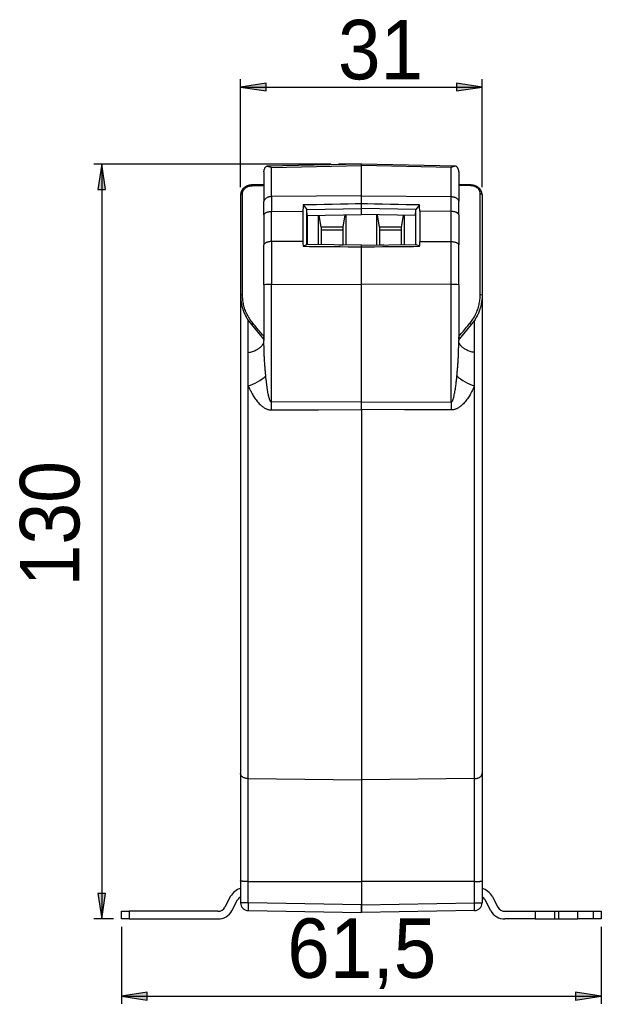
# Model space of a CAD drawing. Extents: x 81 to 182, y -154 to -33.
# Tile 6 of 9: x 81 to 123, y -106 to -35. Entities that reach past the tile are written whole.
import ezdxf

# ---------------------------------------------------------------- set-up
doc = ezdxf.new("R2010")
doc.units = 0
doc.layers.add('CAPA_1', color=7, linetype='CONTINUOUS')

# ---------------------------------------------------------------- blocks, each defined once
blk = doc.blocks.new('*U57')
at = {"layer": 'CAPA_1', "color": 7}
blk.add_solid([(87.111, -47.156), (86.824, -47.156), (87.111, -45.306)], dxfattribs=at)
at = {"layer": 'CAPA_1', "color": 7, "extrusion": (0, 0, -1)}
blk.add_solid([(-87.111, -47.156), (-87.111, -45.306), (-87.399, -47.156)], dxfattribs=at)
blk = doc.blocks.new('*U58')
at = {"layer": 'CAPA_1', "color": 7, "extrusion": (0, 0, -1)}
for points in [[(-87.111, -100.119), (-86.824, -98.269), (-87.111, -98.269)], [(-87.111, -100.119), (-87.111, -98.269), (-87.399, -98.269)]]:
    blk.add_solid(points, dxfattribs=at)
blk = doc.blocks.new('*U73')
at = {"layer": 'CAPA_1', "color": 7}
blk.add_solid([(99.061, -39.988), (97.194, -39.703), (99.061, -39.419)], dxfattribs=at)
blk = doc.blocks.new('BLOCK_46')
at = {"layer": 'CAPA_1'}
blk.add_lwpolyline([(97.194, -39.703), (99.061, -39.988), (99.061, -39.419), (97.194, -39.703)], dxfattribs=at)
at = {"layer": 'CAPA_1', "color": 7}
blk.add_blockref('*U73', (0, 0), dxfattribs=at)
blk = doc.blocks.new('*U74')
at = {"layer": 'CAPA_1', "color": 7}
blk.add_solid([(112.857, -39.988), (112.857, -39.419), (114.724, -39.703)], dxfattribs=at)
blk = doc.blocks.new('BLOCK_47')
at = {"layer": 'CAPA_1'}
blk.add_lwpolyline([(114.724, -39.703), (112.857, -39.419), (112.857, -39.988), (114.724, -39.703)], dxfattribs=at)
at = {"layer": 'CAPA_1', "color": 7}
blk.add_blockref('*U74', (0, 0), dxfattribs=at)
blk = doc.blocks.new('BLOCK_48')
at = {"layer": 'CAPA_1'}
blk.add_lwpolyline([(97.194, -46.967), (97.194, -39.143)], dxfattribs=at)
blk = doc.blocks.new('BLOCK_49')
at = {"layer": 'CAPA_1'}
blk.add_lwpolyline([(114.724, -46.967), (114.724, -39.143)], dxfattribs=at)
blk = doc.blocks.new('BLOCK_50')
at = {"layer": 'CAPA_1'}
blk.add_lwpolyline([(97.194, -39.703), (114.724, -39.703)], dxfattribs=at)
blk = doc.blocks.new('BLOCK_51')
at = {"layer": 'CAPA_1', "color": 7, "insert": (104.262, -39.208), "char_height": 4.318, "attachment_point": 7}
blk.add_mtext('\\fArial|b0|i0|c0|p34;\\W0.92158;31', dxfattribs=at)
blk = doc.blocks.new('*U75')
at = {"layer": 'CAPA_1', "color": 7}
blk.add_solid([(90.409, -106.006), (88.542, -105.721), (90.409, -105.436)], dxfattribs=at)
blk = doc.blocks.new('BLOCK_52')
at = {"layer": 'CAPA_1'}
blk.add_lwpolyline([(88.542, -105.721), (90.409, -106.006), (90.409, -105.436), (88.542, -105.721)], dxfattribs=at)
at = {"layer": 'CAPA_1', "color": 7}
blk.add_blockref('*U75', (0, 0), dxfattribs=at)
blk = doc.blocks.new('*U76')
at = {"layer": 'CAPA_1', "color": 7}
blk.add_solid([(121.51, -106.006), (121.51, -105.436), (123.376, -105.721)], dxfattribs=at)
blk = doc.blocks.new('BLOCK_53')
at = {"layer": 'CAPA_1'}
blk.add_lwpolyline([(123.376, -105.721), (121.51, -105.436), (121.51, -106.006), (123.376, -105.721)], dxfattribs=at)
at = {"layer": 'CAPA_1', "color": 7}
blk.add_blockref('*U76', (0, 0), dxfattribs=at)
blk = doc.blocks.new('BLOCK_54')
at = {"layer": 'CAPA_1'}
blk.add_lwpolyline([(88.542, -100.679), (88.542, -106.282)], dxfattribs=at)
blk = doc.blocks.new('BLOCK_55')
at = {"layer": 'CAPA_1'}
blk.add_lwpolyline([(123.376, -100.679), (123.376, -106.282)], dxfattribs=at)
blk = doc.blocks.new('BLOCK_56')
at = {"layer": 'CAPA_1'}
blk.add_lwpolyline([(88.542, -105.721), (123.376, -105.721)], dxfattribs=at)
blk = doc.blocks.new('BLOCK_57')
at = {"layer": 'CAPA_1', "color": 7, "insert": (100.582, -105.197), "char_height": 4.318, "attachment_point": 7}
blk.add_mtext('\\fArial|b0|i0|c0|p34;\\W0.92158;61,5', dxfattribs=at)

msp = doc.modelspace()

# ---------------------------------------------------------------- linework, layer by layer
at = {"layer": 'CAPA_1'}
for points in [[(103.741, -45.306), (86.546, -45.306)], [(87.111, -45.306), (86.824, -47.156), (87.399, -47.156), (87.111, -45.306)], [(87.111, -45.306), (87.111, -100.119)], [(105.959, -45.306), (104.307, -45.306)], [(87.111, -100.119), (87.399, -98.269), (86.824, -98.269), (87.111, -100.119)], [(87.976, -100.119), (86.546, -100.119)]]:
    msp.add_lwpolyline(points, dxfattribs=at)
at = {"layer": 'CAPA_1', "color": 7}
for points in [[(105.959, -45.306), (99.115, -45.453)], [(99.446, -45.553), (105.959, -45.413)], [(99.446, -47.664), (99.446, -45.553)], [(112.803, -45.453), (105.959, -45.306)], [(105.959, -45.413), (105.959, -45.306)], [(105.959, -47.604), (105.959, -45.413)], [(112.472, -45.553), (105.959, -45.413)], [(112.472, -47.664), (112.472, -45.553)], [(98.89, -45.851), (98.89, -48.008)], [(113.028, -45.851), (113.028, -48.008)], [(98.89, -46.797), (98.027, -46.815)], [(98.027, -46.867), (98.31, -46.861), (98.89, -46.849)], [(113.891, -46.815), (113.028, -46.797)], [(113.891, -46.867), (113.608, -46.861), (113.028, -46.849)], [(97.333, -47.444), (97.308, -47.445), (97.285, -47.449), (97.263, -47.456), (97.243, -47.464), (97.226, -47.474), (97.212, -47.486), (97.202, -47.499), (97.196, -47.513), (97.194, -47.528)], [(97.194, -47.528), (97.194, -54.81)], [(97.333, -54.785), (97.333, -47.444)], [(99.446, -47.664), (99.397, -47.665), (99.349, -47.67), (99.301, -47.677), (99.255, -47.686), (99.21, -47.698), (99.167, -47.712), (99.127, -47.728), (99.088, -47.746), (99.053, -47.767), (99.02, -47.789), (98.99, -47.813), (98.965, -47.838), (98.942, -47.864), (98.924, -47.892), (98.909, -47.92), (98.899, -47.949), (98.892, -47.979), (98.89, -48.008)], [(105.959, -47.604), (99.446, -47.664)], [(105.959, -48.181), (105.959, -47.604)], [(105.959, -47.604), (112.472, -47.664)], [(112.472, -47.664), (112.521, -47.665), (112.569, -47.67), (112.617, -47.677), (112.663, -47.686), (112.708, -47.698), (112.751, -47.712), (112.792, -47.728), (112.83, -47.746), (112.866, -47.767), (112.899, -47.789), (112.928, -47.813), (112.954, -47.838), (112.976, -47.864), (112.995, -47.892), (113.009, -47.92), (113.019, -47.949), (113.026, -47.979), (113.028, -48.008)], [(114.586, -54.785), (114.586, -47.444)], [(114.586, -47.444), (114.61, -47.445), (114.633, -47.449), (114.655, -47.456), (114.675, -47.464), (114.692, -47.474), (114.706, -47.486), (114.716, -47.499), (114.722, -47.513), (114.724, -47.528)], [(114.724, -47.528), (114.724, -54.81)], [(98.89, -48.982), (98.89, -48.008)], [(101.745, -48.268), (102.008, -48.603)], [(102.006, -51.142), (102.008, -48.603)], [(102.008, -48.603), (105.959, -48.515)], [(102.027, -49.045), (102.008, -48.603)], [(105.959, -48.515), (105.959, -48.181)], [(105.959, -48.957), (105.959, -48.515)], [(109.91, -48.603), (105.959, -48.515)], [(109.892, -49.045), (109.91, -48.603)], [(110.173, -48.268), (109.91, -48.603)], [(109.912, -51.142), (109.91, -48.603)], [(113.028, -48.982), (113.028, -48.008)], [(98.89, -48.982), (98.892, -48.961), (98.899, -48.941), (98.909, -48.921), (98.924, -48.902), (98.942, -48.883), (98.965, -48.865), (98.99, -48.847), (99.02, -48.831), (99.053, -48.816), (99.088, -48.802), (99.127, -48.789), (99.167, -48.778), (99.21, -48.768), (99.255, -48.76), (99.301, -48.754), (99.349, -48.749), (99.397, -48.746), (99.446, -48.745)], [(98.89, -48.982), (98.89, -51.165)], [(99.446, -48.745), (101.72, -48.724)], [(99.446, -50.928), (99.446, -48.745)], [(101.72, -48.724), (101.719, -50.919)], [(102.027, -49.045), (102.025, -51.142)], [(102.027, -49.045), (105.959, -48.957)], [(102.849, -51.149), (102.849, -49.026)], [(103.047, -49.876), (102.896, -49.025)], [(104.63, -49.876), (104.789, -48.983)], [(104.828, -48.982), (104.828, -51.167)], [(109.892, -49.045), (105.959, -48.957)], [(107.09, -51.167), (107.09, -48.982)], [(107.288, -49.876), (107.129, -48.983)], [(108.872, -49.876), (109.023, -49.025)], [(109.069, -49.026), (109.069, -51.149)], [(109.892, -49.045), (109.893, -51.142)], [(110.198, -48.724), (110.2, -50.919)], [(112.472, -48.745), (110.198, -48.724)], [(112.472, -50.928), (112.472, -48.745)], [(113.028, -48.982), (113.026, -48.961), (113.019, -48.941), (113.009, -48.921), (112.995, -48.902), (112.976, -48.883), (112.954, -48.865), (112.928, -48.847), (112.899, -48.831), (112.866, -48.816), (112.83, -48.802), (112.792, -48.789), (112.751, -48.778), (112.708, -48.768), (112.663, -48.76), (112.617, -48.754), (112.569, -48.749), (112.521, -48.746), (112.472, -48.745)], [(113.028, -48.982), (113.028, -51.165)], [(103.047, -49.876), (103.047, -51.151)], [(104.63, -49.876), (103.047, -49.876)], [(104.63, -51.162), (104.63, -49.876)], [(107.288, -49.876), (107.288, -51.162)], [(108.872, -49.876), (107.288, -49.876)], [(108.872, -51.151), (108.872, -49.876)], [(104.63, -50.098), (103.047, -50.098)], [(108.872, -50.098), (107.288, -50.098)], [(99.446, -50.928), (99.397, -50.93), (99.349, -50.933), (99.301, -50.937), (99.255, -50.944), (99.21, -50.952), (99.167, -50.962), (99.127, -50.973), (99.088, -50.985), (99.053, -50.999), (99.02, -51.014), (98.99, -51.031), (98.965, -51.048), (98.942, -51.066), (98.924, -51.085), (98.909, -51.105), (98.899, -51.125), (98.892, -51.145), (98.89, -51.165)], [(98.89, -54.069), (98.89, -51.165)], [(101.719, -50.919), (99.446, -50.928)], [(101.727, -51.27), (102.006, -51.142)], [(105.959, -51.177), (102.006, -51.142)], [(104.322, -51.162), (104.63, -51.162)], [(104.63, -51.162), (104.631, -51.165)], [(105.959, -51.177), (109.912, -51.142)], [(105.959, -51.307), (105.959, -51.177)], [(105.959, -54.012), (105.959, -51.307)], [(107.287, -51.165), (107.288, -51.162)], [(107.288, -51.162), (107.596, -51.162)], [(110.191, -51.27), (109.912, -51.142)], [(110.2, -50.919), (112.472, -50.928)], [(112.472, -50.928), (112.521, -50.93), (112.569, -50.933), (112.617, -50.937), (112.663, -50.944), (112.708, -50.952), (112.751, -50.962), (112.792, -50.973), (112.83, -50.985), (112.866, -50.999), (112.899, -51.014), (112.928, -51.031), (112.954, -51.048), (112.976, -51.066), (112.995, -51.085), (113.009, -51.105), (113.019, -51.125), (113.026, -51.145), (113.028, -51.165)], [(113.028, -54.069), (113.028, -51.165)], [(98.89, -54.069), (98.89, -58.112)], [(99.446, -54.04), (105.959, -54.012)], [(99.446, -62.594), (99.446, -54.04)], [(105.959, -62.569), (105.959, -54.012)], [(112.472, -54.04), (105.959, -54.012)], [(112.472, -62.594), (112.472, -54.04)], [(113.028, -54.069), (113.028, -58.112)], [(97.194, -54.81), (97.194, -89.563)], [(114.724, -54.81), (114.724, -89.563)], [(97.749, -58.983), (97.749, -56.651)], [(97.976, -56.958), (98.862, -58.014)], [(113.942, -56.958), (113.057, -58.014)], [(114.169, -58.983), (114.169, -56.651)], [(97.749, -58.983), (97.828, -58.967), (97.905, -58.949), (97.981, -58.929), (98.054, -58.907), (98.125, -58.883), (98.194, -58.857), (98.261, -58.829), (98.324, -58.8), (98.386, -58.768), (98.444, -58.735), (98.499, -58.701), (98.551, -58.665), (98.6, -58.628), (98.645, -58.59), (98.687, -58.55), (98.725, -58.509), (98.759, -58.468), (98.79, -58.425), (98.816, -58.382), (98.839, -58.338), (98.857, -58.293), (98.872, -58.248), (98.882, -58.203), (98.888, -58.158), (98.89, -58.112)], [(114.169, -58.983), (114.09, -58.967), (114.013, -58.949), (113.938, -58.929), (113.865, -58.907), (113.793, -58.883), (113.724, -58.857), (113.658, -58.829), (113.594, -58.8), (113.532, -58.768), (113.474, -58.735), (113.419, -58.701), (113.367, -58.665), (113.318, -58.628), (113.273, -58.59), (113.231, -58.55), (113.193, -58.509), (113.159, -58.468), (113.129, -58.425), (113.102, -58.382), (113.08, -58.338), (113.061, -58.293), (113.047, -58.248), (113.036, -58.203), (113.03, -58.158), (113.028, -58.112)], [(97.749, -61.395), (97.749, -58.983)], [(114.169, -61.395), (114.169, -58.983)], [(97.749, -89.928), (97.749, -61.395)], [(114.169, -89.928), (114.169, -61.395)], [(105.959, -62.569), (99.446, -62.594)], [(105.959, -62.569), (112.472, -62.594)], [(99.446, -63.156), (102.839, -63.142), (105.959, -63.129)], [(105.959, -63.129), (105.959, -90.02)], [(112.472, -63.156), (109.08, -63.142), (105.959, -63.129)], [(97.749, -89.928), (97.701, -89.926), (97.653, -89.921), (97.605, -89.914), (97.559, -89.904), (97.514, -89.892), (97.471, -89.877), (97.43, -89.86), (97.392, -89.84), (97.356, -89.819), (97.323, -89.796), (97.294, -89.77), (97.268, -89.744), (97.246, -89.716), (97.227, -89.687), (97.213, -89.657), (97.202, -89.626), (97.196, -89.595), (97.194, -89.563)], [(97.194, -89.563), (97.194, -97.357)], [(97.749, -89.928), (105.959, -90.02)], [(97.749, -97.399), (97.749, -89.928)], [(114.169, -89.928), (105.959, -90.02)], [(105.959, -90.02), (105.959, -97.41)], [(114.169, -89.928), (114.218, -89.926), (114.266, -89.921), (114.313, -89.914), (114.359, -89.904), (114.404, -89.892), (114.447, -89.877), (114.488, -89.86), (114.527, -89.84), (114.562, -89.819), (114.595, -89.796), (114.625, -89.77), (114.65, -89.744), (114.672, -89.716), (114.691, -89.687), (114.705, -89.657), (114.716, -89.626), (114.722, -89.595), (114.724, -89.563)], [(114.169, -97.399), (114.169, -89.928)], [(114.724, -89.563), (114.724, -97.357)], [(97.194, -97.357), (97.194, -98.949)], [(97.749, -97.399), (105.959, -97.41)], [(97.749, -98.949), (97.749, -97.399)], [(114.169, -97.399), (105.959, -97.41)], [(105.959, -97.41), (105.959, -99.091)], [(114.169, -98.949), (114.169, -97.399)], [(114.724, -97.357), (114.724, -98.949)], [(96.471, -98.475), (96.052, -99.26)], [(115.448, -98.475), (115.866, -99.26)], [(96.553, -99.522), (96.971, -98.736)], [(97.749, -98.949), (97.194, -98.949)], [(105.959, -99.091), (97.749, -98.949)], [(105.959, -99.091), (114.169, -98.949)], [(105.959, -99.651), (105.959, -99.091)], [(105.959, -99.091), (105.959, -99.651)], [(114.169, -98.949), (114.724, -98.949)], [(115.366, -99.522), (114.948, -98.736)], [(88.542, -100.119), (88.542, -99.559)], [(88.542, -99.559), (89.107, -99.559)], [(89.107, -99.559), (89.107, -100.119)], [(95.552, -99.559), (89.107, -99.559)], [(97.749, -99.509), (105.959, -99.651)], [(114.169, -99.509), (105.959, -99.651)], [(116.366, -99.559), (118.57, -99.559)], [(118.57, -99.559), (118.57, -100.119)], [(118.57, -99.559), (119.984, -99.559)], [(119.984, -99.559), (119.984, -100.119)], [(119.984, -99.559), (120.267, -99.559)], [(120.267, -99.559), (120.267, -100.119)], [(120.267, -99.559), (121.68, -99.559)], [(121.68, -100.119), (121.68, -99.559)], [(121.68, -99.559), (122.811, -99.559)], [(122.811, -100.119), (122.811, -99.559)], [(122.811, -99.559), (123.376, -99.559)], [(123.376, -99.559), (123.376, -100.119)], [(89.107, -100.119), (88.542, -100.119)], [(89.107, -100.119), (95.552, -100.119)], [(118.57, -100.119), (116.366, -100.119)], [(118.57, -100.119), (119.984, -100.119)], [(119.984, -100.119), (120.267, -100.119)], [(120.267, -100.119), (121.68, -100.119)], [(122.811, -100.119), (121.68, -100.119)], [(123.376, -100.119), (122.811, -100.119)]]:
    msp.add_lwpolyline(points, dxfattribs=at)
for points, knots in [([(98.89, -45.851), (98.89, -45.85), (98.89, -45.849), (98.89, -45.848), (98.89, -45.823), (98.892, -45.799), (98.896, -45.774), (98.899, -45.75), (98.904, -45.725), (98.911, -45.701), (98.919, -45.673), (98.929, -45.646), (98.942, -45.62), (98.948, -45.606), (98.955, -45.593), (98.963, -45.581), (98.971, -45.568), (98.979, -45.555), (98.988, -45.543), (99.001, -45.526), (99.014, -45.51), (99.03, -45.496), (99.046, -45.481), (99.063, -45.468), (99.08, -45.455)], [0, 0, 0, 0, 1, 1, 1, 2, 2, 2, 3, 3, 3, 4, 4, 4, 5, 5, 5, 6, 6, 6, 7, 7, 7, 8, 8, 8, 8]), ([(99.08, -45.455), (99.086, -45.455), (99.092, -45.454), (99.098, -45.454), (99.114, -45.452), (99.131, -45.452), (99.148, -45.454), (99.165, -45.455), (99.182, -45.457), (99.2, -45.46), (99.217, -45.464), (99.235, -45.468), (99.253, -45.473), (99.274, -45.479), (99.295, -45.486), (99.316, -45.494), (99.337, -45.502), (99.358, -45.51), (99.379, -45.52), (99.4, -45.53), (99.422, -45.54), (99.443, -45.552), (99.444, -45.552), (99.445, -45.553), (99.446, -45.553)], [0, 0, 0, 0, 1, 1, 1, 2, 2, 2, 3, 3, 3, 4, 4, 4, 5, 5, 5, 6, 6, 6, 7, 7, 7, 8, 8, 8, 8]), ([(112.838, -45.455), (112.832, -45.455), (112.826, -45.454), (112.82, -45.454), (112.804, -45.452), (112.788, -45.452), (112.771, -45.454), (112.753, -45.455), (112.736, -45.457), (112.719, -45.46), (112.701, -45.464), (112.683, -45.468), (112.665, -45.473), (112.645, -45.479), (112.624, -45.486), (112.603, -45.494), (112.582, -45.502), (112.561, -45.51), (112.539, -45.52), (112.518, -45.53), (112.497, -45.54), (112.475, -45.552), (112.474, -45.552), (112.473, -45.553), (112.472, -45.553)], [0, 0, 0, 0, 1, 1, 1, 2, 2, 2, 3, 3, 3, 4, 4, 4, 5, 5, 5, 6, 6, 6, 7, 7, 7, 8, 8, 8, 8]), ([(113.028, -45.851), (113.028, -45.85), (113.028, -45.849), (113.028, -45.848), (113.028, -45.823), (113.026, -45.799), (113.023, -45.774), (113.019, -45.75), (113.014, -45.725), (113.007, -45.701), (112.999, -45.673), (112.989, -45.646), (112.977, -45.62), (112.97, -45.606), (112.963, -45.593), (112.955, -45.581), (112.947, -45.568), (112.939, -45.555), (112.93, -45.543), (112.918, -45.526), (112.904, -45.51), (112.888, -45.496), (112.873, -45.481), (112.855, -45.468), (112.838, -45.455)], [0, 0, 0, 0, 1, 1, 1, 2, 2, 2, 3, 3, 3, 4, 4, 4, 5, 5, 5, 6, 6, 6, 7, 7, 7, 8, 8, 8, 8]), ([(98.027, -46.816), (98.014, -46.816), (98.001, -46.816), (97.989, -46.817), (97.97, -46.818), (97.952, -46.82), (97.934, -46.822), (97.915, -46.824), (97.898, -46.826), (97.879, -46.829), (97.861, -46.832), (97.843, -46.836), (97.826, -46.84), (97.808, -46.844), (97.79, -46.848), (97.773, -46.853), (97.756, -46.858), (97.739, -46.863), (97.722, -46.869), (97.705, -46.875), (97.688, -46.881), (97.672, -46.888), (97.656, -46.894), (97.639, -46.902), (97.623, -46.909), (97.607, -46.917), (97.591, -46.925), (97.576, -46.934), (97.56, -46.942), (97.545, -46.951), (97.53, -46.96), (97.515, -46.97), (97.5, -46.98), (97.487, -46.99), (97.472, -47), (97.459, -47.011), (97.446, -47.022), (97.432, -47.032), (97.419, -47.043), (97.408, -47.055), (97.395, -47.066), (97.384, -47.078), (97.373, -47.09), (97.361, -47.102), (97.35, -47.115), (97.34, -47.128), (97.329, -47.141), (97.319, -47.154), (97.31, -47.167), (97.301, -47.181), (97.292, -47.195), (97.283, -47.208), (97.275, -47.222), (97.267, -47.237), (97.26, -47.251), (97.253, -47.266), (97.246, -47.28), (97.24, -47.295), (97.234, -47.31), (97.229, -47.325), (97.224, -47.34), (97.219, -47.355), (97.214, -47.37), (97.211, -47.385), (97.207, -47.4), (97.204, -47.416), (97.202, -47.431), (97.199, -47.446), (97.198, -47.462), (97.196, -47.477), (97.195, -47.493), (97.193, -47.508), (97.194, -47.524), (97.194, -47.525), (97.194, -47.526), (97.194, -47.528)], [0, 0, 0, 0, 1, 1, 1, 2, 2, 2, 3, 3, 3, 4, 4, 4, 5, 5, 5, 6, 6, 6, 7, 7, 7, 8, 8, 8, 9, 9, 9, 10, 10, 10, 11, 11, 11, 12, 12, 12, 13, 13, 13, 14, 14, 14, 15, 15, 15, 16, 16, 16, 17, 17, 17, 18, 18, 18, 19, 19, 19, 20, 20, 20, 21, 21, 21, 22, 22, 22, 23, 23, 23, 24, 24, 24, 25, 25, 25, 25]), ([(97.333, -47.444), (97.334, -47.422), (97.335, -47.399), (97.338, -47.377), (97.34, -47.355), (97.345, -47.333), (97.352, -47.311), (97.358, -47.291), (97.365, -47.27), (97.374, -47.25), (97.383, -47.23), (97.393, -47.21), (97.405, -47.19), (97.416, -47.171), (97.429, -47.152), (97.444, -47.134), (97.457, -47.117), (97.472, -47.1), (97.489, -47.083), (97.505, -47.067), (97.522, -47.051), (97.54, -47.036), (97.559, -47.022), (97.578, -47.007), (97.598, -46.994), (97.618, -46.981), (97.639, -46.969), (97.661, -46.958), (97.683, -46.947), (97.705, -46.937), (97.728, -46.927), (97.751, -46.918), (97.775, -46.91), (97.8, -46.903), (97.824, -46.895), (97.848, -46.889), (97.873, -46.884), (97.899, -46.879), (97.924, -46.875), (97.95, -46.872), (97.976, -46.87), (98.002, -46.868), (98.027, -46.867)], [0, 0, 0, 0, 1, 1, 1, 2, 2, 2, 3, 3, 3, 4, 4, 4, 5, 5, 5, 6, 6, 6, 7, 7, 7, 8, 8, 8, 9, 9, 9, 10, 10, 10, 11, 11, 11, 12, 12, 12, 13, 13, 13, 14, 14, 14, 14]), ([(114.724, -47.526), (114.724, -47.525), (114.724, -47.522), (114.724, -47.52), (114.725, -47.505), (114.724, -47.489), (114.722, -47.474), (114.721, -47.458), (114.719, -47.443), (114.716, -47.428), (114.714, -47.412), (114.71, -47.397), (114.707, -47.382), (114.703, -47.367), (114.699, -47.351), (114.694, -47.336), (114.689, -47.322), (114.683, -47.307), (114.677, -47.293), (114.671, -47.278), (114.664, -47.264), (114.658, -47.25), (114.65, -47.236), (114.642, -47.222), (114.635, -47.208), (114.626, -47.194), (114.617, -47.18), (114.608, -47.167), (114.599, -47.154), (114.589, -47.141), (114.578, -47.128), (114.568, -47.115), (114.557, -47.102), (114.546, -47.09), (114.535, -47.078), (114.523, -47.066), (114.51, -47.055), (114.498, -47.043), (114.486, -47.032), (114.473, -47.021), (114.46, -47.01), (114.446, -47), (114.432, -46.99), (114.419, -46.98), (114.404, -46.97), (114.39, -46.961), (114.375, -46.952), (114.36, -46.943), (114.344, -46.935), (114.329, -46.926), (114.313, -46.918), (114.297, -46.91), (114.281, -46.903), (114.265, -46.895), (114.248, -46.888), (114.231, -46.882), (114.214, -46.875), (114.197, -46.869), (114.18, -46.863), (114.163, -46.858), (114.145, -46.853), (114.128, -46.848), (114.11, -46.844), (114.093, -46.84), (114.075, -46.836), (114.058, -46.832), (114.04, -46.83), (114.022, -46.826), (114.004, -46.824), (113.986, -46.822), (113.968, -46.82), (113.95, -46.818), (113.932, -46.817), (113.918, -46.817), (113.905, -46.816), (113.891, -46.816)], [0, 0, 0, 0, 1, 1, 1, 2, 2, 2, 3, 3, 3, 4, 4, 4, 5, 5, 5, 6, 6, 6, 7, 7, 7, 8, 8, 8, 9, 9, 9, 10, 10, 10, 11, 11, 11, 12, 12, 12, 13, 13, 13, 14, 14, 14, 15, 15, 15, 16, 16, 16, 17, 17, 17, 18, 18, 18, 19, 19, 19, 20, 20, 20, 21, 21, 21, 22, 22, 22, 23, 23, 23, 24, 24, 24, 25, 25, 25, 25]), ([(114.586, -47.444), (114.585, -47.422), (114.584, -47.399), (114.581, -47.377), (114.578, -47.355), (114.573, -47.333), (114.567, -47.311), (114.56, -47.291), (114.553, -47.27), (114.544, -47.25), (114.535, -47.23), (114.525, -47.21), (114.514, -47.19), (114.502, -47.171), (114.489, -47.152), (114.475, -47.134), (114.461, -47.117), (114.446, -47.1), (114.43, -47.083), (114.413, -47.067), (114.396, -47.051), (114.378, -47.036), (114.359, -47.022), (114.34, -47.007), (114.32, -46.994), (114.3, -46.981), (114.279, -46.969), (114.258, -46.958), (114.236, -46.947), (114.213, -46.937), (114.19, -46.927), (114.167, -46.918), (114.143, -46.91), (114.119, -46.903), (114.095, -46.895), (114.07, -46.889), (114.045, -46.884), (114.02, -46.879), (113.994, -46.875), (113.968, -46.872), (113.942, -46.87), (113.917, -46.868), (113.891, -46.867)], [0, 0, 0, 0, 1, 1, 1, 2, 2, 2, 3, 3, 3, 4, 4, 4, 5, 5, 5, 6, 6, 6, 7, 7, 7, 8, 8, 8, 9, 9, 9, 10, 10, 10, 11, 11, 11, 12, 12, 12, 13, 13, 13, 14, 14, 14, 14]), ([(97.194, -54.81), (97.195, -54.879), (97.196, -54.948), (97.2, -55.017), (97.204, -55.086), (97.211, -55.154), (97.22, -55.223), (97.225, -55.269), (97.232, -55.316), (97.24, -55.362), (97.247, -55.408), (97.256, -55.454), (97.266, -55.5), (97.281, -55.57), (97.298, -55.639), (97.317, -55.708), (97.336, -55.777), (97.358, -55.846), (97.382, -55.913), (97.398, -55.959), (97.415, -56.005), (97.434, -56.051), (97.452, -56.097), (97.471, -56.142), (97.491, -56.187), (97.512, -56.232), (97.533, -56.277), (97.556, -56.321), (97.579, -56.366), (97.602, -56.41), (97.627, -56.454), (97.652, -56.498), (97.678, -56.541), (97.705, -56.584), (97.732, -56.628), (97.76, -56.67), (97.789, -56.712), (97.819, -56.755), (97.849, -56.796), (97.88, -56.837), (97.911, -56.878), (97.944, -56.918), (97.976, -56.958)], [0, 0, 0, 0, 1, 1, 1, 2, 2, 2, 3, 3, 3, 4, 4, 4, 5, 5, 5, 6, 6, 6, 7, 7, 7, 8, 8, 8, 9, 9, 9, 10, 10, 10, 11, 11, 11, 12, 12, 12, 13, 13, 13, 14, 14, 14, 14]), ([(98.083, -56.859), (98.043, -56.81), (98.003, -56.76), (97.965, -56.709), (97.927, -56.657), (97.89, -56.605), (97.856, -56.551), (97.821, -56.497), (97.788, -56.443), (97.757, -56.388), (97.724, -56.33), (97.693, -56.272), (97.664, -56.213), (97.635, -56.154), (97.608, -56.094), (97.583, -56.034), (97.558, -55.973), (97.534, -55.912), (97.513, -55.85), (97.493, -55.793), (97.475, -55.737), (97.459, -55.679), (97.442, -55.622), (97.427, -55.564), (97.414, -55.506), (97.401, -55.448), (97.389, -55.39), (97.379, -55.331), (97.369, -55.271), (97.36, -55.21), (97.353, -55.15), (97.346, -55.089), (97.341, -55.028), (97.338, -54.967), (97.335, -54.907), (97.334, -54.846), (97.333, -54.785)], [0, 0, 0, 0, 1, 1, 1, 2, 2, 2, 3, 3, 3, 4, 4, 4, 5, 5, 5, 6, 6, 6, 7, 7, 7, 8, 8, 8, 9, 9, 9, 10, 10, 10, 11, 11, 11, 12, 12, 12, 12]), ([(113.835, -56.859), (113.875, -56.81), (113.915, -56.76), (113.953, -56.709), (113.992, -56.657), (114.027, -56.605), (114.062, -56.551), (114.097, -56.497), (114.131, -56.443), (114.162, -56.388), (114.194, -56.33), (114.225, -56.272), (114.254, -56.213), (114.283, -56.154), (114.31, -56.094), (114.335, -56.034), (114.361, -55.973), (114.384, -55.912), (114.406, -55.85), (114.425, -55.793), (114.443, -55.737), (114.46, -55.679), (114.476, -55.622), (114.491, -55.564), (114.504, -55.506), (114.517, -55.448), (114.529, -55.39), (114.539, -55.331), (114.549, -55.271), (114.558, -55.21), (114.565, -55.15), (114.572, -55.089), (114.577, -55.028), (114.58, -54.967), (114.584, -54.907), (114.585, -54.846), (114.586, -54.785)], [0, 0, 0, 0, 1, 1, 1, 2, 2, 2, 3, 3, 3, 4, 4, 4, 5, 5, 5, 6, 6, 6, 7, 7, 7, 8, 8, 8, 9, 9, 9, 10, 10, 10, 11, 11, 11, 12, 12, 12, 12]), ([(114.724, -54.81), (114.723, -54.879), (114.722, -54.948), (114.718, -55.017), (114.714, -55.086), (114.708, -55.154), (114.699, -55.223), (114.693, -55.269), (114.686, -55.316), (114.679, -55.362), (114.671, -55.408), (114.662, -55.454), (114.652, -55.5), (114.638, -55.57), (114.62, -55.639), (114.601, -55.708), (114.582, -55.777), (114.56, -55.846), (114.537, -55.913), (114.52, -55.959), (114.503, -56.005), (114.485, -56.051), (114.466, -56.097), (114.447, -56.142), (114.427, -56.187), (114.406, -56.232), (114.385, -56.277), (114.362, -56.321), (114.34, -56.366), (114.316, -56.41), (114.291, -56.454), (114.266, -56.498), (114.24, -56.541), (114.214, -56.584), (114.186, -56.628), (114.158, -56.67), (114.129, -56.712), (114.1, -56.755), (114.07, -56.796), (114.039, -56.837), (114.007, -56.878), (113.974, -56.918), (113.942, -56.958)], [0, 0, 0, 0, 1, 1, 1, 2, 2, 2, 3, 3, 3, 4, 4, 4, 5, 5, 5, 6, 6, 6, 7, 7, 7, 8, 8, 8, 9, 9, 9, 10, 10, 10, 11, 11, 11, 12, 12, 12, 13, 13, 13, 14, 14, 14, 14]), ([(98.89, -57.83), (98.83, -57.758), (98.771, -57.686), (98.711, -57.614), (98.606, -57.488), (98.501, -57.362), (98.397, -57.237), (98.292, -57.111), (98.188, -56.985), (98.083, -56.859)], [0, 0, 0, 0, 1, 1, 1, 2, 2, 2, 3, 3, 3, 3]), ([(113.028, -57.83), (113.088, -57.758), (113.148, -57.686), (113.208, -57.614), (113.312, -57.488), (113.417, -57.362), (113.521, -57.237), (113.626, -57.111), (113.731, -56.985), (113.835, -56.859)], [0, 0, 0, 0, 1, 1, 1, 2, 2, 2, 3, 3, 3, 3]), ([(98.885, -58.014), (98.885, -58.009), (98.886, -58.004), (98.886, -57.998), (98.887, -57.991), (98.888, -57.984), (98.888, -57.977), (98.888, -57.968), (98.889, -57.957), (98.889, -57.947), (98.89, -57.936), (98.89, -57.925), (98.89, -57.913), (98.89, -57.898), (98.89, -57.883), (98.89, -57.867)], [0, 0, 0, 0, 1, 1, 1, 2, 2, 2, 3, 3, 3, 4, 4, 4, 5, 5, 5, 5]), ([(113.034, -58.014), (113.033, -58.009), (113.032, -58.004), (113.032, -57.998), (113.032, -57.991), (113.031, -57.984), (113.03, -57.977), (113.03, -57.968), (113.029, -57.957), (113.029, -57.947), (113.029, -57.936), (113.028, -57.925), (113.028, -57.913), (113.028, -57.898), (113.028, -57.883), (113.028, -57.867)], [0, 0, 0, 0, 1, 1, 1, 2, 2, 2, 3, 3, 3, 4, 4, 4, 5, 5, 5, 5]), ([(98.862, -58.014), (98.863, -58.014), (98.864, -58.014), (98.869, -58.014), (98.873, -58.014), (98.878, -58.014), (98.885, -58.014)], [0, 0, 0, 0, 1, 1, 1, 2, 2, 2, 2]), ([(99.022, -60.686), (99.012, -60.579), (99.002, -60.472), (98.992, -60.365), (98.983, -60.258), (98.973, -60.151), (98.966, -60.044), (98.957, -59.936), (98.949, -59.829), (98.942, -59.722), (98.936, -59.615), (98.929, -59.508), (98.924, -59.401), (98.918, -59.293), (98.913, -59.186), (98.909, -59.079), (98.905, -58.971), (98.901, -58.864), (98.899, -58.757), (98.896, -58.649), (98.894, -58.542), (98.892, -58.435), (98.891, -58.327), (98.891, -58.22), (98.89, -58.112)], [0, 0, 0, 0, 1, 1, 1, 2, 2, 2, 3, 3, 3, 4, 4, 4, 5, 5, 5, 6, 6, 6, 7, 7, 7, 8, 8, 8, 8]), ([(112.896, -60.686), (112.906, -60.579), (112.917, -60.472), (112.926, -60.365), (112.936, -60.258), (112.944, -60.151), (112.953, -60.044), (112.961, -59.936), (112.969, -59.829), (112.976, -59.722), (112.983, -59.615), (112.989, -59.508), (112.995, -59.401), (113, -59.293), (113.005, -59.186), (113.009, -59.079), (113.013, -58.971), (113.017, -58.864), (113.02, -58.757), (113.023, -58.649), (113.025, -58.542), (113.026, -58.435), (113.027, -58.327), (113.027, -58.22), (113.028, -58.112)], [0, 0, 0, 0, 1, 1, 1, 2, 2, 2, 3, 3, 3, 4, 4, 4, 5, 5, 5, 6, 6, 6, 7, 7, 7, 8, 8, 8, 8]), ([(113.057, -58.014), (113.055, -58.014), (113.054, -58.014), (113.05, -58.014), (113.046, -58.014), (113.04, -58.014), (113.034, -58.014)], [0, 0, 0, 0, 1, 1, 1, 2, 2, 2, 2]), ([(99.446, -62.594), (99.439, -62.593), (99.432, -62.593), (99.426, -62.59), (99.418, -62.588), (99.411, -62.583), (99.404, -62.577), (99.398, -62.572), (99.392, -62.567), (99.387, -62.561), (99.381, -62.555), (99.377, -62.548), (99.372, -62.542), (99.364, -62.53), (99.356, -62.518), (99.35, -62.505), (99.343, -62.492), (99.337, -62.479), (99.331, -62.466), (99.319, -62.44), (99.309, -62.413), (99.299, -62.385), (99.287, -62.349), (99.276, -62.313), (99.266, -62.277), (99.255, -62.24), (99.246, -62.203), (99.237, -62.167), (99.228, -62.13), (99.22, -62.093), (99.213, -62.056), (99.2, -62), (99.189, -61.944), (99.179, -61.888), (99.169, -61.831), (99.159, -61.775), (99.15, -61.719), (99.136, -61.633), (99.124, -61.547), (99.111, -61.461), (99.1, -61.375), (99.089, -61.289), (99.078, -61.203), (99.057, -61.031), (99.04, -60.859), (99.022, -60.686)], [0, 0, 0, 0, 1, 1, 1, 2, 2, 2, 3, 3, 3, 4, 4, 4, 5, 5, 5, 6, 6, 6, 7, 7, 7, 8, 8, 8, 9, 9, 9, 10, 10, 10, 11, 11, 11, 12, 12, 12, 13, 13, 13, 14, 14, 14, 15, 15, 15, 15]), ([(112.472, -62.594), (112.479, -62.593), (112.486, -62.593), (112.492, -62.59), (112.501, -62.588), (112.508, -62.583), (112.514, -62.577), (112.521, -62.572), (112.526, -62.567), (112.532, -62.561), (112.537, -62.555), (112.542, -62.548), (112.546, -62.542), (112.557, -62.526), (112.567, -62.509), (112.576, -62.492), (112.585, -62.475), (112.592, -62.457), (112.599, -62.439), (112.606, -62.421), (112.613, -62.403), (112.619, -62.385), (112.638, -62.331), (112.654, -62.277), (112.669, -62.222), (112.684, -62.166), (112.696, -62.111), (112.708, -62.055), (112.72, -61.999), (112.73, -61.943), (112.74, -61.887), (112.75, -61.831), (112.759, -61.775), (112.768, -61.719), (112.787, -61.604), (112.803, -61.49), (112.819, -61.375), (112.834, -61.261), (112.848, -61.146), (112.861, -61.031), (112.873, -60.916), (112.885, -60.801), (112.896, -60.686)], [0, 0, 0, 0, 1, 1, 1, 2, 2, 2, 3, 3, 3, 4, 4, 4, 5, 5, 5, 6, 6, 6, 7, 7, 7, 8, 8, 8, 9, 9, 9, 10, 10, 10, 11, 11, 11, 12, 12, 12, 13, 13, 13, 14, 14, 14, 14]), ([(97.749, -61.395), (97.781, -61.468), (97.813, -61.542), (97.846, -61.614), (97.88, -61.687), (97.915, -61.76), (97.953, -61.832), (97.99, -61.903), (98.029, -61.975), (98.07, -62.045), (98.1, -62.097), (98.131, -62.147), (98.162, -62.198), (98.195, -62.249), (98.228, -62.299), (98.263, -62.348), (98.297, -62.398), (98.333, -62.446), (98.371, -62.494), (98.408, -62.542), (98.447, -62.588), (98.488, -62.634), (98.529, -62.679), (98.571, -62.723), (98.616, -62.766), (98.645, -62.794), (98.676, -62.821), (98.707, -62.848), (98.739, -62.875), (98.772, -62.901), (98.805, -62.925), (98.838, -62.95), (98.873, -62.973), (98.909, -62.995), (98.937, -63.011), (98.965, -63.027), (98.994, -63.042), (99.024, -63.057), (99.053, -63.071), (99.084, -63.083), (99.115, -63.096), (99.146, -63.107), (99.178, -63.116), (99.209, -63.126), (99.241, -63.133), (99.274, -63.14), (99.302, -63.145), (99.331, -63.149), (99.36, -63.152), (99.388, -63.154), (99.417, -63.155), (99.446, -63.156)], [0, 0, 0, 0, 1, 1, 1, 2, 2, 2, 3, 3, 3, 4, 4, 4, 5, 5, 5, 6, 6, 6, 7, 7, 7, 8, 8, 8, 9, 9, 9, 10, 10, 10, 11, 11, 11, 12, 12, 12, 13, 13, 13, 14, 14, 14, 15, 15, 15, 16, 16, 16, 17, 17, 17, 17]), ([(114.169, -61.395), (114.137, -61.468), (114.106, -61.542), (114.072, -61.614), (114.039, -61.687), (114.003, -61.76), (113.965, -61.832), (113.928, -61.903), (113.889, -61.975), (113.848, -62.045), (113.818, -62.097), (113.788, -62.147), (113.756, -62.198), (113.724, -62.249), (113.691, -62.299), (113.656, -62.348), (113.621, -62.398), (113.585, -62.446), (113.548, -62.494), (113.51, -62.542), (113.471, -62.588), (113.43, -62.634), (113.389, -62.679), (113.347, -62.723), (113.303, -62.766), (113.273, -62.794), (113.242, -62.821), (113.211, -62.848), (113.179, -62.875), (113.147, -62.901), (113.113, -62.925), (113.08, -62.95), (113.045, -62.973), (113.009, -62.995), (112.982, -63.011), (112.953, -63.027), (112.924, -63.042), (112.895, -63.057), (112.865, -63.071), (112.834, -63.083), (112.803, -63.096), (112.772, -63.107), (112.74, -63.116), (112.709, -63.126), (112.677, -63.133), (112.644, -63.14), (112.616, -63.145), (112.587, -63.149), (112.559, -63.152), (112.53, -63.154), (112.501, -63.155), (112.472, -63.156)], [0, 0, 0, 0, 1, 1, 1, 2, 2, 2, 3, 3, 3, 4, 4, 4, 5, 5, 5, 6, 6, 6, 7, 7, 7, 8, 8, 8, 9, 9, 9, 10, 10, 10, 11, 11, 11, 12, 12, 12, 13, 13, 13, 14, 14, 14, 15, 15, 15, 16, 16, 16, 17, 17, 17, 17]), ([(105.959, -63.129), (105.959, -63.085), (105.959, -63.041), (105.959, -62.996), (105.959, -62.951), (105.959, -62.905), (105.959, -62.859), (105.959, -62.811), (105.959, -62.763), (105.959, -62.715), (105.959, -62.666), (105.959, -62.618), (105.959, -62.569)], [0, 0, 0, 0, 1, 1, 1, 2, 2, 2, 3, 3, 3, 4, 4, 4, 4]), ([(105.959, -63.129), (105.959, -63.085), (105.959, -63.041), (105.959, -62.996), (105.959, -62.951), (105.959, -62.905), (105.959, -62.859), (105.959, -62.811), (105.959, -62.763), (105.959, -62.715), (105.959, -62.666), (105.959, -62.618), (105.959, -62.569)], [0, 0, 0, 0, 1, 1, 1, 2, 2, 2, 3, 3, 3, 4, 4, 4, 4]), ([(97.749, -97.399), (97.718, -97.399), (97.687, -97.399), (97.656, -97.399), (97.641, -97.398), (97.625, -97.398), (97.61, -97.398), (97.594, -97.398), (97.579, -97.397), (97.563, -97.397), (97.534, -97.396), (97.506, -97.395), (97.478, -97.394), (97.465, -97.393), (97.451, -97.393), (97.438, -97.391), (97.425, -97.391), (97.411, -97.39), (97.399, -97.389), (97.375, -97.388), (97.353, -97.386), (97.332, -97.385), (97.322, -97.384), (97.312, -97.383), (97.302, -97.382), (97.293, -97.381), (97.284, -97.38), (97.276, -97.379), (97.259, -97.377), (97.245, -97.375), (97.234, -97.373), (97.228, -97.371), (97.222, -97.37), (97.218, -97.369), (97.213, -97.368), (97.209, -97.367), (97.206, -97.366), (97.202, -97.364), (97.2, -97.363), (97.198, -97.362), (97.195, -97.36), (97.194, -97.359), (97.194, -97.358)], [0, 0, 0, 0, 1, 1, 1, 2, 2, 2, 3, 3, 3, 4, 4, 4, 5, 5, 5, 6, 6, 6, 7, 7, 7, 8, 8, 8, 9, 9, 9, 10, 10, 10, 11, 11, 11, 12, 12, 12, 13, 13, 13, 14, 14, 14, 14]), ([(114.169, -97.399), (114.2, -97.399), (114.231, -97.399), (114.262, -97.399), (114.278, -97.398), (114.293, -97.398), (114.309, -97.398), (114.324, -97.398), (114.34, -97.397), (114.355, -97.397), (114.384, -97.396), (114.413, -97.395), (114.44, -97.394), (114.454, -97.393), (114.467, -97.393), (114.481, -97.391), (114.494, -97.391), (114.507, -97.39), (114.519, -97.389), (114.543, -97.388), (114.566, -97.386), (114.586, -97.385), (114.597, -97.384), (114.607, -97.383), (114.616, -97.382), (114.626, -97.381), (114.635, -97.38), (114.643, -97.379), (114.659, -97.377), (114.673, -97.375), (114.684, -97.373), (114.69, -97.371), (114.696, -97.37), (114.7, -97.369), (114.705, -97.368), (114.709, -97.367), (114.712, -97.366), (114.716, -97.364), (114.719, -97.363), (114.721, -97.362), (114.723, -97.36), (114.724, -97.359), (114.724, -97.358)], [0, 0, 0, 0, 1, 1, 1, 2, 2, 2, 3, 3, 3, 4, 4, 4, 5, 5, 5, 6, 6, 6, 7, 7, 7, 8, 8, 8, 9, 9, 9, 10, 10, 10, 11, 11, 11, 12, 12, 12, 13, 13, 13, 14, 14, 14, 14])]:
    msp.add_open_spline(points, degree=3, knots=knots, dxfattribs=at)
at = {"layer": 'CAPA_1', "color": 253}
for points in [[(98.027, -46.815), (98.027, -46.828), (98.027, -46.854), (98.027, -46.867)], [(113.891, -46.867), (113.891, -46.854), (113.892, -46.828), (113.891, -46.815)]]:
    msp.add_open_spline(points, degree=3, dxfattribs=at)
at = {"layer": 'CAPA_1', "color": 7}
for points in [[(99.446, -47.664), (99.446, -47.918), (99.446, -48.44), (99.446, -48.745)], [(112.472, -48.745), (112.472, -48.44), (112.472, -47.918), (112.472, -47.664)], [(101.745, -48.268), (101.731, -48.38), (101.719, -48.605), (101.72, -48.724)], [(105.959, -48.181), (104.898, -48.203), (102.794, -48.246), (101.745, -48.268)], [(110.173, -48.268), (109.124, -48.246), (107.021, -48.203), (105.959, -48.181)], [(110.198, -48.724), (110.2, -48.605), (110.188, -48.38), (110.173, -48.268)], [(99.446, -50.928), (99.446, -51.699), (99.446, -53.169), (99.446, -54.04)], [(101.719, -50.919), (101.718, -51.006), (101.722, -51.181), (101.727, -51.27)], [(101.727, -51.27), (102.782, -51.28), (104.896, -51.298), (105.959, -51.307)], [(105.959, -51.307), (107.023, -51.298), (109.136, -51.28), (110.191, -51.27)], [(110.191, -51.27), (110.196, -51.181), (110.2, -51.006), (110.2, -50.919)], [(112.472, -54.04), (112.472, -53.169), (112.472, -51.699), (112.472, -50.928)], [(99.446, -54.04), (99.301, -54.028), (99.033, -54.042), (98.89, -54.069)], [(113.028, -54.069), (112.885, -54.042), (112.617, -54.028), (112.472, -54.04)], [(97.333, -54.785), (97.292, -54.775), (97.229, -54.787), (97.194, -54.81)], [(114.724, -54.81), (114.69, -54.787), (114.626, -54.775), (114.586, -54.785)], [(98.083, -56.859), (98.051, -56.881), (98, -56.928), (97.976, -56.958)], [(113.942, -56.958), (113.918, -56.928), (113.867, -56.881), (113.835, -56.859)], [(97.749, -61.395), (98.142, -61.302), (98.738, -60.97), (99.022, -60.686)], [(112.896, -60.686), (113.181, -60.97), (113.777, -61.302), (114.169, -61.395)], [(99.446, -63.156), (99.446, -63.015), (99.446, -62.735), (99.446, -62.594)], [(112.472, -62.594), (112.472, -62.735), (112.472, -63.015), (112.472, -63.156)], [(97.194, -97.912), (96.915, -97.965), (96.588, -98.219), (96.471, -98.475)], [(115.448, -98.475), (115.33, -98.219), (115.003, -97.965), (114.724, -97.912)], [(97.194, -98.51), (97.112, -98.55), (97.009, -98.654), (96.971, -98.736)], [(114.948, -98.736), (114.909, -98.654), (114.806, -98.55), (114.724, -98.51)], [(95.552, -99.559), (95.747, -99.568), (95.97, -99.434), (96.052, -99.26)], [(97.194, -98.949), (97.193, -99.254), (97.442, -99.504), (97.749, -99.509)], [(97.749, -98.949), (97.743, -99.091), (97.743, -99.367), (97.749, -99.509)], [(114.169, -99.509), (114.176, -99.367), (114.176, -99.091), (114.169, -98.949)], [(114.169, -99.509), (114.477, -99.504), (114.725, -99.254), (114.724, -98.949)], [(115.866, -99.26), (115.949, -99.434), (116.172, -99.568), (116.366, -99.559)], [(95.552, -100.119), (95.941, -100.137), (96.387, -99.871), (96.553, -99.522)], [(115.366, -99.522), (115.531, -99.871), (115.977, -100.137), (116.366, -100.119)]]:
    msp.add_open_spline(points, degree=3, dxfattribs=at)

# ---------------------------------------------------------------- block references
at = {"layer": 'CAPA_1'}
for name in ['BLOCK_51', 'BLOCK_48', 'BLOCK_49', 'BLOCK_46', 'BLOCK_50', 'BLOCK_47', 'BLOCK_54', 'BLOCK_57', 'BLOCK_55', 'BLOCK_52', 'BLOCK_56', 'BLOCK_53']:
    msp.add_blockref(name, (0, 0), dxfattribs=at)
at = {"layer": 'CAPA_1', "color": 7}
for name in ['*U57', '*U58']:
    msp.add_blockref(name, (0, 0), dxfattribs=at)

# ---------------------------------------------------------------- texts
at = {"layer": 'CAPA_1', "color": 7, "insert": (85.553, -75.967), "char_height": 4.318, "attachment_point": 7, "rotation": 90}
msp.add_mtext('\\fArial|b0|i0|c0|p34;\\W0.9045;130', dxfattribs=at)

doc.saveas('drawing.dxf')
